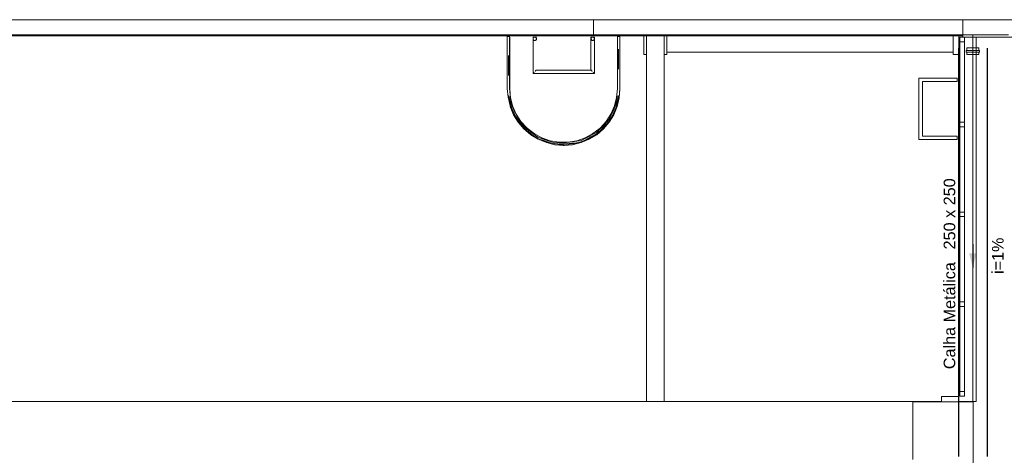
# Model space of a CAD drawing. Header units: millimetres. Extents: x -261 to 187, y -214 to 106.
# Tile 20 of 256: x -196.3 to -187.81, y -196.37 to -192.61. Entities that reach past the tile are written whole.
import ezdxf

# ---------------------------------------------------------------- set-up
doc = ezdxf.new("R2010")
doc.units = ezdxf.units.MM
doc.header["$LTSCALE"] = 0.005
doc.header["$MEASUREMENT"] = 0
doc.linetypes.add('NULL', pattern=[0])
for name, color, linetype, lineweight in [('AP-Condutos', 4, 'Continuous', 25), ('AP-Sentido conduto', 9, 'Continuous', 30), ('AP-Textos conduto', 7, 'Continuous', 9), ('IFC-Elemento construtivo genérico-Contorno', 9, 'Continuous', 5), ('IFC-Laje-Contorno', 9, 'Continuous', 5), ('IFC-Parede de cortina-Contorno', 9, 'Continuous', 5), ('IFC-Parede padrão-Contorno', 9, 'Continuous', 5), ('IFC-Parede-Contorno', 9, 'Continuous', 5), ('IFC-Pilar-Contorno', 9, 'Continuous', 5), ('IFC-Viga-Contorno', 9, 'Continuous', 5), ('Simbolos', 5, 'Continuous', 20), ('Simbolos_int', 174, 'Continuous', 5)]:
    doc.layers.add(name, color=color, linetype=linetype, lineweight=lineweight)
doc.styles.add('Arial', font='arial.ttf')

msp = doc.modelspace()

# ---------------------------------------------------------------- hatches: boundary and pattern name
at = {"layer": 'AP-Sentido conduto', "linetype": 'Continuous'}
msp.add_hatch(color=7, dxfattribs=at).paths.add_polyline_path([(-188.0782, -194.7433), (-188.0458, -194.6225), (-188.1105, -194.6225)])

# ---------------------------------------------------------------- linework, layer by layer
at = {"layer": 'AP-Condutos'}
for p, q in [((-188.2032, -192.8527), (-188.2032, -196.3769)), ((-187.9532, -192.8527), (-187.9532, -196.3769))]:
    msp.add_line(p, q, dxfattribs=at)
at = {"layer": 'AP-Sentido conduto'}
msp.add_lwpolyline([(-188.0782, -194.5433), (-188.0782, -194.7433)], dxfattribs=at)
at = {"layer": 'IFC-Elemento construtivo genérico-Contorno', "lineweight": 5}
for p, q in [((-192.0951, -192.7494), (-192.0948, -192.7494)), ((-192.0951, -192.8598), (-192.0951, -192.7494)), ((-192.0948, -192.7494), (-192.0938, -192.7494)), ((-192.0938, -192.7494), (-192.0922, -192.7494)), ((-192.0922, -192.7494), (-192.0901, -192.7494)), ((-192.0901, -192.7494), (-192.0877, -192.7494)), ((-192.0877, -192.7494), (-192.0851, -192.7494)), ((-192.0851, -192.7494), (-192.0825, -192.7494)), ((-192.0825, -192.7494), (-192.0801, -192.7494)), ((-192.0801, -192.7494), (-192.078, -192.7494)), ((-192.078, -192.7494), (-192.0765, -192.7494)), ((-192.0765, -192.7494), (-192.0755, -192.7494)), ((-192.0755, -192.7494), (-192.0751, -192.7494)), ((-192.0751, -192.8598), (-192.0751, -192.7494)), ((-192.0751, -192.7557), (-192.0748, -192.7557)), ((-192.0751, -192.7603), (-192.0748, -192.7607)), ((-192.0751, -192.7712), (-192.0748, -192.7707)), ((-192.0748, -192.7557), (-192.0738, -192.7557)), ((-192.0748, -192.7607), (-192.0738, -192.7683)), ((-192.0748, -192.7607), (-192.0738, -192.7631)), ((-192.0748, -192.7707), (-192.0738, -192.7683)), ((-192.0738, -192.7557), (-192.0734, -192.7557)), ((-192.0738, -192.7631), (-192.0734, -192.7657)), ((-192.0738, -192.7683), (-192.0734, -192.7657)), ((-192.0736, -192.7641), (-192.0734, -192.7657)), ((-192.0734, -192.8661), (-192.0734, -192.7557)), ((-191.8734, -192.7557), (-191.8729, -192.7557)), ((-191.8734, -192.9355), (-191.8734, -192.7557)), ((-191.8734, -192.7707), (-191.8729, -192.7668)), ((-191.8734, -192.7707), (-191.8733, -192.7688)), ((-191.8734, -192.7707), (-191.8731, -192.7736)), ((-191.8734, -192.7707), (-191.8733, -192.7727)), ((-191.8733, -192.7688), (-191.8729, -192.7668)), ((-191.8733, -192.7727), (-191.8729, -192.7746)), ((-191.8731, -192.7736), (-191.8729, -192.7746)), ((-191.8729, -192.7557), (-191.8714, -192.7557)), ((-191.8729, -192.7668), (-191.8714, -192.7632)), ((-191.8729, -192.7668), (-191.8723, -192.765)), ((-191.8729, -192.7672), (-191.8726, -192.7659)), ((-191.8729, -192.7672), (-191.8725, -192.7659)), ((-191.8729, -192.7668), (-191.8714, -192.7782)), ((-191.8729, -192.7746), (-191.8718, -192.7773)), ((-191.8729, -192.7746), (-191.8723, -192.7765)), ((-191.8723, -192.765), (-191.8714, -192.7632)), ((-191.8723, -192.7649), (-191.8722, -192.7648)), ((-191.8723, -192.765), (-191.8723, -192.7649)), ((-191.8723, -192.7765), (-191.8714, -192.7782)), ((-191.8718, -192.7641), (-191.8708, -192.7624)), ((-191.8718, -192.7773), (-191.8714, -192.7782)), ((-191.8715, -192.7779), (-191.8708, -192.779)), ((-191.8714, -192.7557), (-191.869, -192.7557)), ((-191.8714, -192.7632), (-191.869, -192.7601)), ((-191.8714, -192.7632), (-191.8703, -192.7616)), ((-191.8714, -192.7782), (-191.8703, -192.7799)), ((-191.8714, -192.7782), (-191.869, -192.7813)), ((-191.8703, -192.7616), (-191.869, -192.7601)), ((-191.8696, -192.7609), (-191.8683, -192.7595)), ((-191.869, -192.7557), (-191.8659, -192.7557)), ((-191.869, -192.7601), (-191.8659, -192.7577)), ((-191.869, -192.7601), (-191.8676, -192.7588)), ((-191.8677, -192.7589), (-191.8676, -192.7588)), ((-191.8677, -192.759), (-191.8677, -192.7589)), ((-191.8676, -192.7588), (-191.8659, -192.7577)), ((-191.8668, -192.7584), (-191.8655, -192.7576)), ((-191.8667, -192.7583), (-191.865, -192.7573)), ((-191.8659, -192.7557), (-191.8623, -192.7557)), ((-191.8659, -192.7577), (-191.8623, -192.7562)), ((-191.8659, -192.7577), (-191.8642, -192.7569)), ((-191.8642, -192.7569), (-191.8623, -192.7562)), ((-191.8631, -192.7566), (-191.8617, -192.7562)), ((-191.8623, -192.7562), (-191.8584, -192.7557)), ((-191.8623, -192.7557), (-191.8584, -192.7557)), ((-191.8623, -192.7562), (-191.861, -192.7559)), ((-191.8614, -192.756), (-191.8613, -192.756)), ((-191.8613, -192.756), (-191.861, -192.7559)), ((-191.861, -192.7559), (-191.8584, -192.7557)), ((-191.8584, -192.7557), (-191.8558, -192.756)), ((-191.8584, -192.7557), (-191.8546, -192.7562)), ((-191.8584, -192.7557), (-191.8546, -192.7557)), ((-191.8558, -192.756), (-191.8546, -192.7562)), ((-191.8558, -192.756), (-191.8556, -192.756)), ((-191.8556, -192.756), (-191.8555, -192.756)), ((-191.8551, -192.7562), (-191.8538, -192.7565)), ((-191.8546, -192.7557), (-191.8509, -192.7557)), ((-191.8546, -192.7562), (-191.8527, -192.7569)), ((-191.8546, -192.7562), (-191.8509, -192.7577)), ((-191.8527, -192.7569), (-191.8509, -192.7577)), ((-191.8527, -192.7569), (-191.8527, -192.7569)), ((-191.8527, -192.7569), (-191.8527, -192.7569)), ((-191.8509, -192.7557), (-191.8478, -192.7557)), ((-191.8509, -192.7577), (-191.8493, -192.7588)), ((-191.8509, -192.7577), (-191.8478, -192.7601)), ((-191.8501, -192.7583), (-191.85, -192.7583)), ((-191.85, -192.7583), (-191.8493, -192.7588)), ((-191.8493, -192.7588), (-191.8478, -192.7601)), ((-191.8493, -192.7588), (-191.8486, -192.7594)), ((-191.8486, -192.7594), (-191.8484, -192.7596)), ((-191.8486, -192.7595), (-191.8472, -192.7609)), ((-191.8478, -192.7557), (-191.8454, -192.7557)), ((-191.8478, -192.7601), (-191.8454, -192.7632)), ((-191.8478, -192.7601), (-191.8465, -192.7616)), ((-191.8478, -192.7813), (-191.8454, -192.7782)), ((-191.8465, -192.7616), (-191.8454, -192.7632)), ((-191.8465, -192.7616), (-191.8465, -192.7617)), ((-191.8465, -192.7617), (-191.8464, -192.7618)), ((-191.8465, -192.7799), (-191.8454, -192.7782)), ((-191.846, -192.779), (-191.8451, -192.7773)), ((-191.8454, -192.7557), (-191.844, -192.7557)), ((-191.8454, -192.7632), (-191.8446, -192.765)), ((-191.8454, -192.7632), (-191.8451, -192.7641)), ((-191.8454, -192.7782), (-191.844, -192.7746)), ((-191.8454, -192.7782), (-191.8446, -192.7765)), ((-191.8451, -192.7641), (-191.844, -192.7668)), ((-191.8447, -192.7766), (-191.8446, -192.7766)), ((-191.8446, -192.765), (-191.844, -192.7668)), ((-191.8446, -192.7765), (-191.844, -192.7746)), ((-191.8446, -192.7766), (-191.8446, -192.7765)), ((-191.8444, -192.7756), (-191.844, -192.7743)), ((-191.8443, -192.7659), (-191.8441, -192.7668)), ((-191.8441, -192.7668), (-191.8438, -192.7678)), ((-191.844, -192.7557), (-191.8434, -192.7557)), ((-191.844, -192.7668), (-191.8434, -192.7707)), ((-191.844, -192.7668), (-191.8436, -192.7688)), ((-191.844, -192.7746), (-191.8434, -192.7707)), ((-191.844, -192.7746), (-191.8436, -192.7727)), ((-191.8436, -192.7688), (-191.8434, -192.7707)), ((-191.8436, -192.7727), (-191.8434, -192.7707)), ((-191.3734, -192.7557), (-191.3729, -192.7557)), ((-191.3734, -193.0407), (-191.3734, -192.7557)), ((-191.3734, -192.7707), (-191.3729, -192.7668)), ((-191.3734, -192.7707), (-191.3733, -192.7688)), ((-191.3734, -192.7707), (-191.3729, -192.7746)), ((-191.3734, -192.7707), (-191.3733, -192.7727)), ((-191.3734, -192.7715), (-191.3734, -192.7713)), ((-191.3734, -192.7715), (-191.3733, -192.7727)), ((-191.3733, -192.7688), (-191.3729, -192.7668)), ((-191.3733, -192.7687), (-191.3733, -192.7686)), ((-191.3733, -192.7688), (-191.3733, -192.7687)), ((-191.3733, -192.7727), (-191.3729, -192.7746)), ((-191.3733, -192.7727), (-191.3731, -192.7736)), ((-191.3731, -192.7736), (-191.3731, -192.7739)), ((-191.3729, -192.7557), (-191.3714, -192.7557)), ((-191.3729, -192.7668), (-191.3714, -192.7632)), ((-191.3729, -192.7668), (-191.3723, -192.765)), ((-191.3729, -192.7746), (-191.3714, -192.7782)), ((-191.3729, -192.7746), (-191.3723, -192.7765)), ((-191.3723, -192.765), (-191.3714, -192.7632)), ((-191.3723, -192.7763), (-191.3723, -192.7764)), ((-191.3723, -192.7764), (-191.3723, -192.7765)), ((-191.3723, -192.7765), (-191.3714, -192.7782)), ((-191.3714, -192.7557), (-191.369, -192.7557)), ((-191.3714, -192.7632), (-191.369, -192.7601)), ((-191.3714, -192.7632), (-191.3703, -192.7616)), ((-191.3714, -192.7632), (-191.369, -192.7813)), ((-191.3714, -192.7782), (-191.369, -192.7813)), ((-191.3714, -192.7782), (-191.3703, -192.7799)), ((-191.3706, -192.762), (-191.3705, -192.7618)), ((-191.3705, -192.7618), (-191.3703, -192.7616)), ((-191.3703, -192.7616), (-191.369, -192.7601)), ((-191.3696, -192.7609), (-191.3683, -192.7595)), ((-191.369, -192.7557), (-191.3659, -192.7557)), ((-191.369, -192.7601), (-191.3659, -192.7577)), ((-191.369, -192.7601), (-191.3676, -192.7588)), ((-191.3686, -192.7597), (-191.3685, -192.7597)), ((-191.3685, -192.7597), (-191.3676, -192.7588)), ((-191.3676, -192.7588), (-191.3659, -192.7577)), ((-191.3676, -192.7588), (-191.3668, -192.7583)), ((-191.3668, -192.7583), (-191.3666, -192.7582)), ((-191.3667, -192.7583), (-191.365, -192.7573)), ((-191.3659, -192.7557), (-191.3623, -192.7557)), ((-191.3659, -192.7577), (-191.3623, -192.7562)), ((-191.3659, -192.7577), (-191.3642, -192.7569)), ((-191.3642, -192.7569), (-191.3623, -192.7562)), ((-191.3642, -192.7569), (-191.3641, -192.7568)), ((-191.3641, -192.7568), (-191.364, -192.7568)), ((-191.363, -192.7565), (-191.3619, -192.7562)), ((-191.3623, -192.7562), (-191.3584, -192.7557)), ((-191.3623, -192.7557), (-191.3584, -192.7557)), ((-191.3623, -192.7562), (-191.3614, -192.756)), ((-191.3614, -192.756), (-191.3584, -192.7557)), ((-191.3584, -192.7557), (-191.3558, -192.756)), ((-191.3584, -192.7557), (-191.3546, -192.7562)), ((-191.3584, -192.7557), (-191.3546, -192.7557)), ((-191.3558, -192.756), (-191.3546, -192.7562)), ((-191.3558, -192.756), (-191.3556, -192.756)), ((-191.3556, -192.756), (-191.3555, -192.756)), ((-191.3551, -192.7562), (-191.3538, -192.7565)), ((-191.3546, -192.7557), (-191.3509, -192.7557)), ((-191.3546, -192.7562), (-191.3509, -192.7577)), ((-191.3546, -192.7562), (-191.3527, -192.7569)), ((-191.3527, -192.7569), (-191.3509, -192.7577)), ((-191.3527, -192.7569), (-191.3527, -192.7569)), ((-191.3527, -192.7569), (-191.3527, -192.7569)), ((-191.3509, -192.7557), (-191.3478, -192.7557)), ((-191.3509, -192.7577), (-191.3493, -192.7588)), ((-191.3509, -192.7577), (-191.3478, -192.7601)), ((-191.3501, -192.7583), (-191.35, -192.7583)), ((-191.35, -192.7583), (-191.3493, -192.7588)), ((-191.3493, -192.7588), (-191.3478, -192.7601)), ((-191.3493, -192.7588), (-191.3486, -192.7594)), ((-191.3486, -192.7594), (-191.3484, -192.7596)), ((-191.3486, -192.7595), (-191.3472, -192.7609)), ((-191.3478, -192.7557), (-191.3454, -192.7557)), ((-191.3478, -192.7601), (-191.3454, -192.7632)), ((-191.3478, -192.7601), (-191.3465, -192.7616)), ((-191.3478, -192.7813), (-191.3454, -192.7782)), ((-191.3465, -192.7616), (-191.3454, -192.7632)), ((-191.3465, -192.7616), (-191.3465, -192.7617)), ((-191.3465, -192.7617), (-191.3464, -192.7618)), ((-191.3465, -192.7799), (-191.3454, -192.7782)), ((-191.346, -192.779), (-191.3451, -192.7773)), ((-191.3454, -192.7557), (-191.344, -192.7557)), ((-191.3454, -192.7632), (-191.3451, -192.7641)), ((-191.3454, -192.7632), (-191.344, -192.7743)), ((-191.3454, -192.7632), (-191.3446, -192.765)), ((-191.3454, -192.7782), (-191.344, -192.7746)), ((-191.3454, -192.7782), (-191.3446, -192.7765)), ((-191.3451, -192.7641), (-191.344, -192.7668)), ((-191.3447, -192.7766), (-191.3446, -192.7766)), ((-191.3446, -192.765), (-191.344, -192.7668)), ((-191.3446, -192.7765), (-191.344, -192.7746)), ((-191.3446, -192.7766), (-191.3446, -192.7765)), ((-191.3444, -192.7756), (-191.344, -192.7743)), ((-191.344, -192.7557), (-191.3434, -192.7557)), ((-191.344, -192.7668), (-191.3434, -192.7707)), ((-191.344, -192.7668), (-191.3436, -192.7688)), ((-191.344, -192.7746), (-191.3434, -192.7707)), ((-191.344, -192.7746), (-191.3436, -192.7727)), ((-191.344, -192.7743), (-191.344, -192.7746)), ((-191.3436, -192.7688), (-191.3434, -192.7707)), ((-191.3436, -192.7727), (-191.3434, -192.7707)), ((-191.3434, -193.0707), (-191.3434, -192.7557)), ((-191.1451, -192.7494), (-191.1448, -192.7494)), ((-191.1451, -192.8598), (-191.1451, -192.7494)), ((-191.1448, -192.7494), (-191.1438, -192.7494)), ((-191.1438, -192.7494), (-191.1422, -192.7494)), ((-191.1422, -192.7494), (-191.1401, -192.7494)), ((-191.1401, -192.7494), (-191.1377, -192.7494)), ((-191.1377, -192.7494), (-191.1351, -192.7494)), ((-191.1351, -192.7494), (-191.1325, -192.7494)), ((-191.1325, -192.7494), (-191.1301, -192.7494)), ((-191.1301, -192.7494), (-191.128, -192.7494)), ((-191.128, -192.7494), (-191.1265, -192.7494)), ((-191.1265, -192.7494), (-191.1255, -192.7494)), ((-191.1255, -192.7494), (-191.1251, -192.7494)), ((-191.1251, -192.8598), (-191.1251, -192.7494)), ((-191.1251, -192.7557), (-191.1248, -192.7557)), ((-191.1251, -192.7603), (-191.1248, -192.7607)), ((-191.1251, -192.7712), (-191.1248, -192.7707)), ((-191.1248, -192.7557), (-191.1238, -192.7557)), ((-191.1248, -192.7607), (-191.1238, -192.7683)), ((-191.1248, -192.7607), (-191.1238, -192.7631)), ((-191.1248, -192.7707), (-191.1238, -192.7683)), ((-191.1238, -192.7557), (-191.1234, -192.7557)), ((-191.1238, -192.7631), (-191.1234, -192.7657)), ((-191.1238, -192.7683), (-191.1234, -192.7657)), ((-191.1236, -192.7641), (-191.1234, -192.7657)), ((-191.1234, -192.8661), (-191.1234, -192.7557)), ((-192.0951, -192.9703), (-192.0951, -192.8598)), ((-192.0751, -192.9703), (-192.0751, -192.8598)), ((-191.8705, -192.7797), (-191.8704, -192.7798)), ((-191.8704, -192.7798), (-191.8703, -192.7799)), ((-191.8703, -192.7799), (-191.869, -192.7813)), ((-191.8696, -192.7806), (-191.8683, -192.7819)), ((-191.869, -192.7813), (-191.8676, -192.7826)), ((-191.869, -192.7813), (-191.8659, -192.7837)), ((-191.8685, -192.7818), (-191.8683, -192.782)), ((-191.8683, -192.782), (-191.8676, -192.7826)), ((-191.8676, -192.7826), (-191.8659, -192.7837)), ((-191.8676, -192.7826), (-191.8669, -192.7831)), ((-191.8669, -192.7831), (-191.8667, -192.7832)), ((-191.8667, -192.7831), (-191.865, -192.7841)), ((-191.8659, -192.7837), (-191.8623, -192.7852)), ((-191.8659, -192.7837), (-191.8642, -192.7846)), ((-191.8642, -192.7846), (-191.8623, -192.7852)), ((-191.8642, -192.7846), (-191.8641, -192.7846)), ((-191.8641, -192.7846), (-191.8641, -192.7846)), ((-191.8623, -192.7852), (-191.8584, -192.7857)), ((-191.8623, -192.7852), (-191.8611, -192.7855)), ((-191.8614, -192.7854), (-191.8613, -192.7855)), ((-191.8613, -192.7855), (-191.8611, -192.7855)), ((-191.8611, -192.7855), (-191.8584, -192.7857)), ((-191.8584, -192.7857), (-191.8546, -192.7852)), ((-191.8584, -192.7857), (-191.8559, -192.7855)), ((-191.8559, -192.7855), (-191.8546, -192.7852)), ((-191.8559, -192.7855), (-191.8556, -192.7855)), ((-191.8556, -192.7855), (-191.8555, -192.7854)), ((-191.8551, -192.7853), (-191.8538, -192.7849)), ((-191.8546, -192.7852), (-191.8509, -192.7837)), ((-191.8546, -192.7852), (-191.8527, -192.7846)), ((-191.8527, -192.7846), (-191.8509, -192.7837)), ((-191.8518, -192.7841), (-191.8514, -192.7838)), ((-191.8514, -192.7838), (-191.8501, -192.7831)), ((-191.8509, -192.7837), (-191.8478, -192.7813)), ((-191.8509, -192.7837), (-191.8493, -192.7826)), ((-191.8493, -192.7826), (-191.8478, -192.7813)), ((-191.8493, -192.7826), (-191.8492, -192.7826)), ((-191.8492, -192.7826), (-191.8492, -192.7825)), ((-191.8478, -192.7813), (-191.8465, -192.7799)), ((-191.3706, -192.7795), (-191.3705, -192.7797)), ((-191.3705, -192.7797), (-191.3703, -192.7799)), ((-191.3703, -192.7799), (-191.369, -192.7813)), ((-191.3691, -192.7811), (-191.3683, -192.7819)), ((-191.369, -192.7813), (-191.3676, -192.7826)), ((-191.369, -192.7813), (-191.3659, -192.7837)), ((-191.3676, -192.7826), (-191.3659, -192.7837)), ((-191.3667, -192.7831), (-191.3652, -192.784)), ((-191.3659, -192.7837), (-191.3623, -192.7852)), ((-191.3659, -192.7837), (-191.3642, -192.7846)), ((-191.3652, -192.784), (-191.365, -192.7841)), ((-191.3642, -192.7846), (-191.3623, -192.7852)), ((-191.3642, -192.7846), (-191.364, -192.7846)), ((-191.364, -192.7846), (-191.3639, -192.7847)), ((-191.363, -192.7849), (-191.3619, -192.7853)), ((-191.3623, -192.7852), (-191.3584, -192.7857)), ((-191.3623, -192.7852), (-191.3612, -192.7855)), ((-191.3615, -192.7854), (-191.3614, -192.7854)), ((-191.3614, -192.7854), (-191.3612, -192.7855)), ((-191.3612, -192.7855), (-191.3584, -192.7857)), ((-191.3584, -192.7857), (-191.3546, -192.7852)), ((-191.3584, -192.7857), (-191.3559, -192.7855)), ((-191.3559, -192.7855), (-191.3546, -192.7852)), ((-191.3559, -192.7855), (-191.3556, -192.7855)), ((-191.3556, -192.7855), (-191.3555, -192.7854)), ((-191.3551, -192.7853), (-191.3538, -192.7849)), ((-191.3546, -192.7852), (-191.3509, -192.7837)), ((-191.3546, -192.7852), (-191.3527, -192.7846)), ((-191.3527, -192.7846), (-191.3509, -192.7837)), ((-191.3518, -192.7841), (-191.3514, -192.7838)), ((-191.3514, -192.7838), (-191.3501, -192.7831)), ((-191.3509, -192.7837), (-191.3478, -192.7813)), ((-191.3509, -192.7837), (-191.3493, -192.7826)), ((-191.3493, -192.7826), (-191.3478, -192.7813)), ((-191.3493, -192.7826), (-191.3492, -192.7826)), ((-191.3492, -192.7826), (-191.3492, -192.7825)), ((-191.3478, -192.7813), (-191.3465, -192.7799)), ((-191.1451, -192.9744), (-191.1451, -192.8598)), ((-191.1351, -193.0338), (-191.1351, -192.8612)), ((-191.1251, -192.9744), (-191.1251, -192.8598)), ((-192.0851, -193.0877), (-192.0851, -192.9151)), ((-192.0734, -192.9766), (-192.0734, -192.8661)), ((-191.8734, -193.0707), (-191.8734, -192.9355)), ((-191.1234, -192.9807), (-191.1234, -192.8661)), ((-192.0951, -192.9744), (-192.0951, -192.9703)), ((-192.0951, -193.089), (-192.0951, -192.9744)), ((-192.0751, -192.9744), (-192.0751, -192.9703)), ((-192.0751, -193.089), (-192.0751, -192.9744)), ((-192.0734, -192.9807), (-192.0734, -192.9766)), ((-192.0734, -193.0953), (-192.0734, -192.9807)), ((-191.1451, -192.9786), (-191.1451, -192.9744)), ((-191.1451, -193.089), (-191.1451, -192.9786)), ((-191.1251, -192.9786), (-191.1251, -192.9744)), ((-191.1251, -193.089), (-191.1251, -192.9786)), ((-191.1234, -192.9849), (-191.1234, -192.9807)), ((-191.1234, -193.0953), (-191.1234, -192.9849)), ((-192.0951, -193.1994), (-192.0951, -193.089)), ((-192.0751, -193.1994), (-192.0751, -193.089)), ((-192.0734, -193.2057), (-192.0734, -193.0953)), ((-191.8734, -193.0707), (-191.8729, -193.0702)), ((-191.8734, -193.0707), (-191.6139, -193.0707)), ((-191.8729, -193.0702), (-191.8714, -193.0687)), ((-191.8714, -193.0687), (-191.869, -193.0663)), ((-191.869, -193.0663), (-191.8659, -193.0632)), ((-191.8659, -193.0632), (-191.8623, -193.0596)), ((-191.8546, -193.0518), (-191.8509, -193.0482)), ((-191.8509, -193.0482), (-191.8478, -193.0451)), ((-191.8478, -193.0451), (-191.8454, -193.0427)), ((-191.8454, -193.0427), (-191.844, -193.0412)), ((-191.844, -193.0412), (-191.8434, -193.0407)), ((-191.8434, -193.0407), (-191.6084, -193.0407)), ((-191.6139, -193.0707), (-191.6084, -193.0707)), ((-191.6084, -193.0407), (-191.573, -193.0407)), ((-191.6084, -193.0707), (-191.3434, -193.0707)), ((-191.573, -193.0407), (-191.3734, -193.0407)), ((-191.3734, -193.0407), (-191.3729, -193.0412)), ((-191.3729, -193.0412), (-191.3714, -193.0427)), ((-191.3714, -193.0427), (-191.369, -193.0451)), ((-191.369, -193.0451), (-191.3659, -193.0482)), ((-191.3659, -193.0482), (-191.3623, -193.0518)), ((-191.3546, -193.0596), (-191.3509, -193.0632)), ((-191.3509, -193.0632), (-191.3478, -193.0663)), ((-191.3478, -193.0663), (-191.3454, -193.0687)), ((-191.3454, -193.0687), (-191.344, -193.0702)), ((-191.344, -193.0702), (-191.3434, -193.0707)), ((-191.1451, -193.1994), (-191.1451, -193.089)), ((-191.1251, -193.1994), (-191.1251, -193.089)), ((-191.1234, -193.2057), (-191.1234, -193.0953)), ((-188.5429, -193.1106), (-188.2129, -193.1106)), ((-188.5429, -193.6406), (-188.5429, -193.1106)), ((-188.2129, -193.1406), (-188.2129, -193.1106)), ((-192.0951, -193.1994), (-192.0891, -193.2753)), ((-192.0751, -193.1994), (-192.0688, -193.276)), ((-192.075, -193.2004), (-192.0748, -193.2007)), ((-192.0748, -193.2007), (-192.0738, -193.2031)), ((-192.0738, -193.2031), (-192.0734, -193.2057)), ((-191.1515, -193.276), (-191.1451, -193.1994)), ((-191.1311, -193.2753), (-191.1251, -193.1994)), ((-191.1255, -193.2037), (-191.1243, -193.2049)), ((-191.1252, -193.2002), (-191.1248, -193.2007)), ((-191.1248, -193.2007), (-191.1238, -193.2083)), ((-191.1248, -193.2007), (-191.1238, -193.2031)), ((-191.1238, -193.2031), (-191.1234, -193.2057)), ((-188.5129, -193.1406), (-188.2129, -193.1406)), ((-188.5129, -193.6106), (-188.5129, -193.1406)), ((-192.0891, -193.2753), (-192.0714, -193.3493)), ((-192.0861, -193.2607), (-192.0733, -193.3086)), ((-192.0743, -193.2095), (-192.0738, -193.2083)), ((-192.0738, -193.2083), (-192.0734, -193.2057)), ((-192.0736, -193.204), (-192.0734, -193.2057)), ((-192.0734, -193.2057), (-192.0671, -193.2823)), ((-192.0733, -193.27), (-192.0594, -193.3316)), ((-192.0688, -193.276), (-192.0499, -193.3504)), ((-192.0671, -193.2823), (-192.0497, -193.3509)), ((-191.1703, -193.3504), (-191.1515, -193.276)), ((-191.1583, -193.3205), (-191.1451, -193.2625)), ((-191.1489, -193.3493), (-191.1311, -193.2753)), ((-191.1472, -193.3556), (-191.1294, -193.2816)), ((-191.147, -193.3086), (-191.1341, -193.2607)), ((-191.1294, -193.2816), (-191.1234, -193.2057)), ((-191.1262, -193.2125), (-191.1248, -193.2107)), ((-191.1248, -193.2107), (-191.1238, -193.2083)), ((-191.1238, -193.2083), (-191.1234, -193.2057)), ((-191.1236, -193.2041), (-191.1234, -193.2057)), ((-191.1235, -193.206), (-191.1235, -193.2062)), ((-191.1235, -193.2062), (-191.1235, -193.2062)), ((-191.1235, -193.2062), (-191.1235, -193.2062)), ((-192.0733, -193.3086), (-192.0528, -193.3774)), ((-192.0714, -193.3493), (-192.0423, -193.4196)), ((-192.071, -193.3503), (-192.0697, -193.3556)), ((-192.0697, -193.3556), (-192.0406, -193.4259)), ((-192.0594, -193.3316), (-192.0366, -193.3934)), ((-192.0499, -193.3504), (-192.0191, -193.4207)), ((-191.2012, -193.4207), (-191.1703, -193.3504)), ((-191.1829, -193.4182), (-191.1567, -193.3612)), ((-191.1828, -193.3953), (-191.147, -193.3086)), ((-191.1828, -193.3953), (-191.1583, -193.3205)), ((-191.178, -193.4196), (-191.1489, -193.3493)), ((-191.1763, -193.4259), (-191.1472, -193.3556)), ((-191.169, -193.3981), (-191.155, -193.3675)), ((-191.1567, -193.3612), (-191.147, -193.3086)), ((-191.155, -193.3675), (-191.1539, -193.3614)), ((-192.0528, -193.3774), (-192.0209, -193.4399)), ((-192.0423, -193.4196), (-192.0025, -193.4845)), ((-192.0406, -193.4259), (-192.0008, -193.4908)), ((-192.0366, -193.3934), (-191.9992, -193.4598)), ((-192.0209, -193.4399), (-191.9538, -193.5267)), ((-192.0209, -193.4399), (-191.9795, -193.5091)), ((-192.0191, -193.4207), (-191.9771, -193.485)), ((-191.2432, -193.485), (-191.2012, -193.4207)), ((-191.2182, -193.467), (-191.1828, -193.3953)), ((-191.2177, -193.4845), (-191.178, -193.4196)), ((-191.2161, -193.4908), (-191.1763, -193.4259)), ((-192.0025, -193.4845), (-191.9531, -193.5424)), ((-192.0008, -193.4908), (-191.9514, -193.5487)), ((-191.9992, -193.4598), (-191.9538, -193.5267)), ((-191.9818, -193.5087), (-191.9778, -193.5154)), ((-191.9795, -193.5091), (-191.9258, -193.5633)), ((-191.9778, -193.5154), (-191.9652, -193.5281)), ((-191.9771, -193.485), (-191.9251, -193.5415)), ((-191.9543, -193.5416), (-191.9542, -193.541)), ((-191.9543, -193.5416), (-191.954, -193.5442)), ((-191.9543, -193.5416), (-191.9542, -193.5433)), ((-191.9538, -193.5267), (-191.8953, -193.573)), ((-191.9531, -193.5424), (-191.8952, -193.5918)), ((-191.9521, -193.5432), (-191.9514, -193.5487)), ((-191.9251, -193.5415), (-191.8644, -193.5887)), ((-191.3558, -193.5887), (-191.2952, -193.5415)), ((-191.3237, -193.5778), (-191.2681, -193.5218)), ((-191.2952, -193.5415), (-191.2432, -193.485)), ((-191.2887, -193.558), (-191.2408, -193.5088)), ((-191.2751, -193.5491), (-191.2672, -193.5424)), ((-191.2737, -193.5505), (-191.2638, -193.5404)), ((-191.2681, -193.5218), (-191.2182, -193.467)), ((-191.2672, -193.5424), (-191.2177, -193.4845)), ((-191.2655, -193.5487), (-191.2161, -193.4908)), ((-191.2634, -193.5379), (-191.2629, -193.539)), ((-191.2629, -193.539), (-191.2626, -193.5416)), ((-191.2629, -193.5442), (-191.2626, -193.5416)), ((-191.2628, -193.5394), (-191.2392, -193.5151)), ((-191.2627, -193.5399), (-191.2626, -193.5416)), ((-191.954, -193.5442), (-191.953, -193.5466)), ((-191.953, -193.5466), (-191.9514, -193.5487)), ((-191.952, -193.5439), (-191.9497, -193.5463)), ((-191.9514, -193.5487), (-191.9493, -193.5503)), ((-191.9514, -193.5487), (-191.8935, -193.5981)), ((-191.9493, -193.5503), (-191.9469, -193.5513)), ((-191.9469, -193.5513), (-191.9443, -193.5516)), ((-191.9457, -193.5502), (-191.9443, -193.5516)), ((-191.9443, -193.5516), (-191.9425, -193.5514)), ((-191.9406, -193.553), (-191.9242, -193.5696)), ((-191.9258, -193.5633), (-191.8706, -193.6044)), ((-191.9242, -193.5696), (-191.901, -193.5868)), ((-191.8953, -193.573), (-191.8317, -193.619)), ((-191.8952, -193.5918), (-191.8303, -193.6316)), ((-191.8935, -193.5981), (-191.8286, -193.6379)), ((-191.8902, -193.5949), (-191.8689, -193.6107)), ((-191.8644, -193.5887), (-191.7969, -193.6253)), ((-191.8317, -193.619), (-191.7607, -193.6447)), ((-191.7969, -193.6253), (-191.7243, -193.6502)), ((-191.496, -193.6502), (-191.4233, -193.6253)), ((-191.4591, -193.6493), (-191.3893, -193.6144)), ((-191.4233, -193.6253), (-191.3558, -193.5887)), ((-191.4172, -193.6406), (-191.3559, -193.6087)), ((-191.4155, -193.6468), (-191.3542, -193.615)), ((-191.3899, -193.6316), (-191.325, -193.5918)), ((-191.3893, -193.6144), (-191.3237, -193.5778)), ((-191.3883, -193.6379), (-191.3234, -193.5981)), ((-191.325, -193.5918), (-191.2751, -193.5491)), ((-191.3234, -193.5981), (-191.2655, -193.5487)), ((-191.2871, -193.5643), (-191.2745, -193.5513)), ((-191.2768, -193.5506), (-191.2752, -193.5513)), ((-191.2752, -193.5513), (-191.2726, -193.5516)), ((-191.2726, -193.5516), (-191.27, -193.5513)), ((-191.27, -193.5513), (-191.2676, -193.5503)), ((-191.2676, -193.5503), (-191.2655, -193.5487)), ((-191.2655, -193.5487), (-191.2639, -193.5466)), ((-191.2639, -193.5466), (-191.2629, -193.5442)), ((-188.5129, -193.6106), (-188.2129, -193.6106)), ((-188.2129, -193.6406), (-188.2129, -193.6106)), ((-191.8303, -193.6316), (-191.76, -193.6607)), ((-191.8286, -193.6379), (-191.7583, -193.667)), ((-191.7964, -193.6438), (-191.7306, -193.6656)), ((-191.7947, -193.6501), (-191.7289, -193.6718)), ((-191.7607, -193.6447), (-191.6866, -193.6678)), ((-191.76, -193.6607), (-191.686, -193.6785)), ((-191.7583, -193.667), (-191.6843, -193.6848)), ((-191.7243, -193.6502), (-191.6485, -193.6628)), ((-191.6866, -193.6678), (-191.6101, -193.6675)), ((-191.686, -193.6785), (-191.6101, -193.6844)), ((-191.6843, -193.6848), (-191.6084, -193.6907)), ((-191.6485, -193.6628), (-191.5717, -193.6628)), ((-191.6483, -193.6798), (-191.5721, -193.6734)), ((-191.6483, -193.6798), (-191.6101, -193.6844)), ((-191.6467, -193.6861), (-191.6188, -193.6837)), ((-191.6467, -193.6861), (-191.6084, -193.6907)), ((-191.6179, -193.6838), (-191.6171, -193.6857)), ((-191.6171, -193.6857), (-191.6155, -193.6878)), ((-191.616, -193.684), (-191.6155, -193.6878)), ((-191.6155, -193.6878), (-191.6134, -193.6894)), ((-191.6151, -193.684), (-191.6084, -193.6907)), ((-191.6134, -193.6894), (-191.611, -193.6904)), ((-191.611, -193.6904), (-191.6084, -193.6907)), ((-191.6101, -193.6675), (-191.5339, -193.6613)), ((-191.6101, -193.6844), (-191.5342, -193.6785)), ((-191.6084, -193.6907), (-191.5326, -193.6848)), ((-191.6084, -193.6907), (-191.6059, -193.6904)), ((-191.6059, -193.6904), (-191.6034, -193.6894)), ((-191.6034, -193.6894), (-191.6014, -193.6878)), ((-191.6014, -193.6878), (-191.5998, -193.6857)), ((-191.5998, -193.6857), (-191.5989, -193.6835)), ((-191.5721, -193.6734), (-191.4964, -193.6677)), ((-191.5717, -193.6628), (-191.496, -193.6502)), ((-191.5342, -193.6785), (-191.4602, -193.6607)), ((-191.5342, -193.6785), (-191.4964, -193.6677)), ((-191.5339, -193.6613), (-191.4591, -193.6493)), ((-191.5326, -193.6848), (-191.4586, -193.667)), ((-191.5326, -193.6848), (-191.4948, -193.674)), ((-191.5251, -193.6763), (-191.4948, -193.674)), ((-191.4602, -193.6607), (-191.3899, -193.6316)), ((-191.4586, -193.667), (-191.3883, -193.6379)), ((-188.5429, -193.6406), (-188.2129, -193.6406))]:
    msp.add_line(p, q, dxfattribs=at)
at = {"layer": 'IFC-Laje-Contorno', "lineweight": 5}
for p, q in [((-188.0782, -195.9043), (-188.0782, -192.7357)), ((-189.734, -195.9018), (-188.3482, -195.9018))]:
    msp.add_line(p, q, dxfattribs=at)
at = {"layer": 'IFC-Parede de cortina-Contorno', "lineweight": 5}
for p, q in [((-188.1914, -192.7957), (-188.1914, -192.7557)), ((-188.1914, -192.7557), (-188.1514, -192.7557)), ((-188.1514, -192.7957), (-188.1514, -192.7557)), ((-188.1914, -193.4907), (-188.1914, -192.7957)), ((-188.1914, -192.7957), (-188.1514, -192.7957)), ((-188.1514, -193.4907), (-188.1514, -192.7957)), ((-188.1914, -193.5307), (-188.1914, -193.4907)), ((-188.1914, -193.4907), (-188.1514, -193.4907)), ((-188.1914, -194.2657), (-188.1914, -193.5307)), ((-188.1914, -193.5307), (-188.1514, -193.5307)), ((-188.1514, -193.5307), (-188.1514, -193.4907)), ((-188.1514, -194.2657), (-188.1514, -193.5307)), ((-188.1914, -194.3057), (-188.1914, -194.2657)), ((-188.1914, -194.2657), (-188.1514, -194.2657)), ((-188.1914, -195.0407), (-188.1914, -194.3057)), ((-188.1914, -194.3057), (-188.1514, -194.3057)), ((-188.1514, -194.3057), (-188.1514, -194.2657)), ((-188.1514, -195.0407), (-188.1514, -194.3057)), ((-188.1914, -195.0807), (-188.1914, -195.0407)), ((-188.1914, -195.0407), (-188.1514, -195.0407)), ((-188.1514, -195.0807), (-188.1514, -195.0407)), ((-188.1914, -195.8157), (-188.1914, -195.0807)), ((-188.1914, -195.0807), (-188.1514, -195.0807)), ((-188.1514, -195.8157), (-188.1514, -195.0807)), ((-188.1914, -195.8557), (-188.1914, -195.8157)), ((-188.1914, -195.8157), (-188.1514, -195.8157)), ((-188.1514, -195.8557), (-188.1514, -195.8157)), ((-188.1914, -195.8557), (-188.1514, -195.8557))]:
    msp.add_line(p, q, dxfattribs=at)
at = {"layer": 'IFC-Parede padrão-Contorno', "lineweight": 5}
for p, q in [((-190.893, -195.9018), (-190.893, -192.7457)), ((-190.743, -195.9018), (-190.743, -192.7457))]:
    msp.add_line(p, q, dxfattribs=at)
at = {"layer": 'IFC-Parede-Contorno', "lineweight": 5}
for p, q in [((-200.5764, -192.6057), (-191.3514, -192.6057)), ((-191.3514, -192.6057), (-189.524, -192.6057)), ((-191.3514, -192.6597), (-191.3514, -192.6057)), ((-189.524, -192.6057), (-189.5109, -192.6057)), ((-189.5109, -192.6057), (-189.4735, -192.6057)), ((-189.4735, -192.6057), (-188.8681, -192.6057)), ((-188.8681, -192.6057), (-188.8021, -192.6057)), ((-188.8021, -192.6057), (-188.7472, -192.6057)), ((-188.7472, -192.6057), (-188.163, -192.6057)), ((-188.163, -192.6588), (-188.163, -192.6057)), ((-188.163, -192.6057), (-187.5183, -192.6057)), ((-191.3514, -192.7357), (-191.3514, -192.6597)), ((-188.163, -192.7254), (-188.163, -192.6118)), ((-188.163, -192.7357), (-188.163, -192.6396)), ((-188.163, -192.7557), (-188.163, -192.6754)), ((-200.668, -192.7457), (-191.3514, -192.7457)), ((-200.5764, -192.7357), (-191.3514, -192.7357)), ((-191.3514, -192.7416), (-191.3514, -192.7357)), ((-191.3514, -192.7357), (-189.734, -192.7357)), ((-191.3514, -192.7457), (-191.3514, -192.7416)), ((-191.3514, -192.7457), (-189.8732, -192.7457)), ((-189.8732, -192.7457), (-188.1794, -192.7457)), ((-189.734, -192.7357), (-188.6261, -192.7357)), ((-188.6261, -192.7357), (-188.163, -192.7357)), ((-188.198, -195.9018), (-188.198, -192.7457)), ((-188.1794, -192.7457), (-188.163, -192.7457)), ((-188.163, -192.7357), (-187.7718, -192.7357)), ((-188.163, -192.7557), (-188.1362, -192.7557)), ((-188.1514, -192.7557), (-188.048, -192.7557)), ((-188.1362, -192.7557), (-188.1318, -192.7557)), ((-188.1318, -192.7557), (-188.0582, -192.7557)), ((-188.0582, -192.7557), (-186.3085, -192.7557)), ((-188.048, -195.9018), (-188.048, -192.7557)), ((-196.7342, -195.9018), (-189.1665, -195.9018)), ((-189.1665, -195.9018), (-188.9453, -195.9018)), ((-188.9453, -195.9018), (-188.9225, -195.9018)), ((-188.9225, -195.9018), (-188.6074, -195.9018)), ((-188.6074, -195.9018), (-188.6012, -195.9018)), ((-188.6012, -195.9018), (-188.5882, -195.9018)), ((-188.5967, -196.0975), (-188.5967, -195.9043)), ((-188.5967, -195.9043), (-188.5949, -195.9043)), ((-188.5949, -195.9043), (-188.5931, -195.9043)), ((-188.5931, -195.9043), (-188.5882, -195.9043)), ((-188.5882, -195.9023), (-188.5882, -195.9018)), ((-188.5882, -195.9038), (-188.5882, -195.9023)), ((-188.5882, -195.9043), (-188.5882, -195.9038)), ((-188.5882, -195.9043), (-188.4824, -195.9043)), ((-188.4824, -195.9043), (-188.3725, -195.9043)), ((-188.3725, -195.9043), (-188.0764, -195.9043)), ((-188.198, -195.9018), (-188.048, -195.9018)), ((-188.0764, -197.7672), (-188.0764, -195.9043)), ((-188.5967, -196.1395), (-188.5967, -196.0112)), ((-188.5967, -196.3853), (-188.5967, -196.1395)), ((-188.5967, -196.4018), (-188.5967, -196.299))]:
    msp.add_line(p, q, dxfattribs=at)
at = {"layer": 'IFC-Pilar-Contorno', "lineweight": 5}
for p, q in [((-190.918, -192.9058), (-190.918, -192.7457)), ((-190.718, -192.9058), (-190.718, -192.7457)), ((-188.2481, -192.9058), (-188.2481, -192.7457)), ((-190.918, -192.9058), (-190.893, -192.9058)), ((-190.743, -192.9058), (-190.718, -192.9058)), ((-188.2481, -192.9058), (-188.198, -192.9058)), ((-188.3482, -195.9043), (-188.3482, -195.8572)), ((-188.3482, -195.8572), (-188.198, -195.8572))]:
    msp.add_line(p, q, dxfattribs=at)
at = {"layer": 'IFC-Viga-Contorno', "lineweight": 5}
for p, q in [((-190.718, -192.8864), (-188.2481, -192.8864)), ((-188.198, -192.9099), (-188.198, -192.9099)), ((-188.198, -195.8445), (-188.198, -192.9099)), ((-190.743, -195.9018), (-190.743, -194.8036)), ((-188.198, -195.8445), (-188.198, -195.8445))]:
    msp.add_line(p, q, dxfattribs=at)
at = {"layer": 'Simbolos'}
for p, q in [((-188.1312, -192.8477), (-188.0252, -192.8477)), ((-188.1312, -192.8527), (-188.1312, -192.8477)), ((-188.1312, -192.8564), (-188.1312, -192.8527)), ((-188.1312, -192.8708), (-188.1312, -192.8564)), ((-188.0252, -192.8527), (-188.0252, -192.8477)), ((-188.0252, -192.8564), (-188.0252, -192.8527)), ((-188.0252, -192.8708), (-188.0252, -192.8564)), ((-188.1358, -192.8842), (-188.1358, -192.8728)), ((-188.1322, -192.8718), (-188.1348, -192.8718)), ((-188.1322, -192.8852), (-188.1348, -192.8852)), ((-188.1312, -192.8862), (-188.1312, -192.9019)), ((-188.1282, -192.9049), (-188.0282, -192.9049)), ((-188.0252, -192.9019), (-188.0252, -192.8862)), ((-188.0242, -192.8718), (-188.0215, -192.8718)), ((-188.0242, -192.8852), (-188.0215, -192.8852)), ((-188.0205, -192.8842), (-188.0205, -192.8728))]:
    msp.add_line(p, q, dxfattribs=at)
for points in [[(-188.1348, -192.8718), (-188.135, -192.8718), (-188.1352, -192.8719), (-188.1353, -192.8719), (-188.1355, -192.872), (-188.1356, -192.8722), (-188.1357, -192.8723), (-188.1358, -192.8725), (-188.1358, -192.8726), (-188.1358, -192.8728)], [(-188.1358, -192.8842), (-188.1358, -192.8844), (-188.1358, -192.8845), (-188.1357, -192.8847), (-188.1356, -192.8848), (-188.1355, -192.885), (-188.1353, -192.8851), (-188.1352, -192.8851), (-188.135, -192.8852), (-188.1348, -192.8852)], [(-188.1322, -192.8718), (-188.132, -192.8718), (-188.1318, -192.8717), (-188.1317, -192.8717), (-188.1315, -192.8716), (-188.1314, -192.8714), (-188.1313, -192.8713), (-188.1312, -192.8711), (-188.1312, -192.871), (-188.1312, -192.8708)], [(-188.1312, -192.8862), (-188.1312, -192.886), (-188.1312, -192.8859), (-188.1313, -192.8857), (-188.1314, -192.8856), (-188.1315, -192.8854), (-188.1317, -192.8853), (-188.1318, -192.8853), (-188.132, -192.8852), (-188.1322, -192.8852)], [(-188.1312, -192.9019), (-188.1311, -192.9024), (-188.131, -192.9029), (-188.1308, -192.9034), (-188.1305, -192.9038), (-188.1301, -192.9042), (-188.1297, -192.9045), (-188.1292, -192.9047), (-188.1287, -192.9049), (-188.1282, -192.9049)], [(-188.0282, -192.9049), (-188.0276, -192.9049), (-188.0271, -192.9047), (-188.0267, -192.9045), (-188.0262, -192.9042), (-188.0259, -192.9038), (-188.0256, -192.9034), (-188.0254, -192.9029), (-188.0252, -192.9024), (-188.0252, -192.9019)], [(-188.0252, -192.8708), (-188.0252, -192.871), (-188.0251, -192.8711), (-188.025, -192.8713), (-188.0249, -192.8714), (-188.0248, -192.8716), (-188.0247, -192.8717), (-188.0245, -192.8717), (-188.0243, -192.8718), (-188.0242, -192.8718)], [(-188.0242, -192.8852), (-188.0243, -192.8852), (-188.0245, -192.8853), (-188.0247, -192.8853), (-188.0248, -192.8854), (-188.0249, -192.8856), (-188.025, -192.8857), (-188.0251, -192.8859), (-188.0252, -192.886), (-188.0252, -192.8862)], [(-188.0205, -192.8728), (-188.0205, -192.8726), (-188.0206, -192.8725), (-188.0207, -192.8723), (-188.0208, -192.8722), (-188.0209, -192.872), (-188.021, -192.8719), (-188.0212, -192.8719), (-188.0213, -192.8718), (-188.0215, -192.8718)], [(-188.0215, -192.8852), (-188.0213, -192.8852), (-188.0212, -192.8851), (-188.021, -192.8851), (-188.0209, -192.885), (-188.0208, -192.8848), (-188.0207, -192.8847), (-188.0206, -192.8845), (-188.0205, -192.8844), (-188.0205, -192.8842)]]:
    msp.add_lwpolyline(points, dxfattribs=at)
at = {"layer": 'Simbolos_int'}
for p, q in [((-188.0252, -192.8718), (-188.1312, -192.8718)), ((-188.0252, -192.8852), (-188.1312, -192.8852))]:
    msp.add_line(p, q, dxfattribs=at)

# ---------------------------------------------------------------- texts
at = {"layer": 'AP-Textos conduto', "linetype": 'NULL', "char_height": 0.1, "rotation": 90.00021, "line_spacing_factor": 0.6, "style": 'Arial'}
for s, insert, width, attachment_point in [('250 x 250', (-188.2285, -194.5883), 1.226982, 7), ('i=1%', (-187.8118, -194.6433), 0.628963, 8), ('Calha Metálica', (-188.2285, -194.6983), 1.847713, 9)]:
    msp.add_mtext(s, dxfattribs=dict(at, insert=insert, width=width, attachment_point=attachment_point))

doc.saveas('drawing.dxf')
